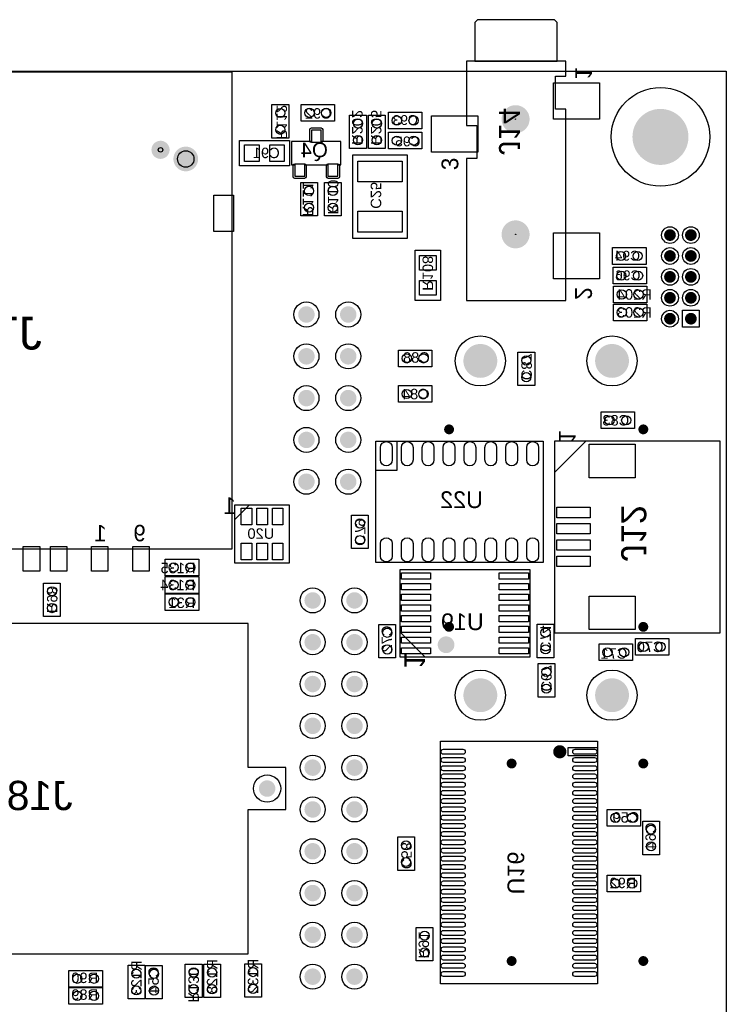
# Model space of a CAD drawing. Extents: x 0 to 100, y 0 to 165.
# Tile 3 of 4: x 57 to 100, y 33 to 93. Entities that reach past the tile are written whole.
import ezdxf
from ezdxf.enums import TextEntityAlignment as Align

# ---------------------------------------------------------------- set-up
doc = ezdxf.new("R2010")
doc.units = 0
doc.header["$MEASUREMENT"] = 0
for name, color, linetype in [('ASSEMBLY_OUTLINES_BTM', 251, 'CONTINUOUS'), ('ASSEMBLY_REF_DES_BTM', 244, 'CONTINUOUS'), ('BOARD_OUTLINE', 10, 'CONTINUOUS'), ('FRAME', 10, 'CONTINUOUS'), ('MOUNTING_HOLE_PADS_LAYER_6', 221, 'CONTINUOUS'), ('MOUNTING_HOLES_LAYER_BOTT7', 170, 'CONTINUOUS'), ('PART_HOLES_LAYER_BOTTOM', 170, 'CONTINUOUS'), ('PART_PADS_LAYER_BOTTOM', 221, 'CONTINUOUS'), ('PART_PADS_SMD_BTM', 104, 'CONTINUOUS')]:
    doc.layers.add(name, color=color, linetype=linetype)
doc.styles.add('ARIAL', font='arial.ttf')
doc.styles.add('VERIBEST_GERBER_0', font='VBest0.ttf')

msp = doc.modelspace()

# ---------------------------------------------------------------- linework, layer by layer
at = {"layer": 'ASSEMBLY_OUTLINES_BTM'}
for points in [[(84.71592, 90.605534), (89.73092, 90.605534), (89.73092, 92.945868), (89.55392, 93.122868), (84.89292, 93.122868), (84.71592, 92.945868)], [(87.233253, 90.605534), (84.224253, 90.605534), (84.224253, 86.691868), (84.83392, 86.691868), (84.83392, 85.688868), (84.83392, 84.685868), (84.224253, 84.685868), (84.224253, 76.052201), (90.242253, 76.052201), (90.242253, 87.694868), (89.61292, 87.694868), (89.61292, 89.700868), (90.242253, 89.700868), (90.242253, 90.605534)], [(41.0596, 60.96), (41.0596, 89.96), (69.9596, 89.96), (69.9596, 60.96)], [(72.3976, 85.9282), (72.3976, 87.9602), (73.4136, 87.9602), (73.4136, 85.9282)], [(74.168, 86.9518), (74.168, 87.9678), (76.2, 87.9678), (76.2, 86.9518)], [(79.4766, 86.487), (79.4766, 87.503), (81.5086, 87.503), (81.5086, 86.487)], [(77.1144, 85.2932), (77.1144, 87.3252), (78.1304, 87.3252), (78.1304, 85.2932)], [(78.2574, 85.2932), (78.2574, 87.3252), (79.2734, 87.3252), (79.2734, 85.2932)], [(73.59, 84.3138), (73.79, 84.3138), (73.79, 83.6138), (74.39, 83.6138), (74.39, 84.3138), (75.79, 84.3138), (75.79, 83.6138), (76.39, 83.6138), (76.39, 84.3138), (76.59, 84.3138), (76.59, 85.7138), (75.39, 85.7138), (75.39, 86.4138), (74.79, 86.4138), (74.79, 85.7138), (73.59, 85.7138)], [(79.4766, 85.2678), (79.4766, 86.2838), (81.5086, 86.2838), (81.5086, 85.2678)], [(70.4164, 84.2518), (70.4164, 85.7758), (73.4644, 85.7758), (73.4644, 84.2518)], [(77.3176, 79.8322), (77.3176, 84.9122), (80.6196, 84.9122), (80.6196, 79.8322)], [(74.1426, 81.1962), (74.1426, 83.2282), (75.1586, 83.2282), (75.1586, 81.1962)], [(75.5904, 81.1962), (75.5904, 83.2282), (76.6064, 83.2282), (76.6064, 81.1962)], [(81.1022, 76.0654), (81.1022, 79.1134), (82.6262, 79.1134), (82.6262, 76.0654)], [(93.091, 78.2574), (93.091, 79.2734), (95.123, 79.2734), (95.123, 78.2574)], [(93.1164, 77.0636), (93.1164, 78.0796), (95.1484, 78.0796), (95.1484, 77.0636)], [(93.1418, 75.9206), (93.1418, 76.9366), (95.1738, 76.9366), (95.1738, 75.9206)], [(93.1418, 74.8284), (93.1418, 75.8444), (95.1738, 75.8444), (95.1738, 74.8284)], [(80.0786, 72.0344), (80.0786, 73.0504), (82.1106, 73.0504), (82.1106, 72.0344)], [(87.343, 70.8914), (87.343, 72.9234), (88.359, 72.9234), (88.359, 70.8914)], [(80.0786, 69.8754), (80.0786, 70.8914), (82.1106, 70.8914), (82.1106, 69.8754)], [(92.3976, 68.2752), (92.3976, 69.2912), (94.4296, 69.2912), (94.4296, 68.2752)], [(78.707, 65.7352), (78.707, 67.5132), (79.977, 67.5132), (79.977, 65.7352)], [(78.707, 60.1472), (78.707, 67.5132), (88.867, 67.5132), (88.867, 60.1472)], [(89.5782, 55.8546), (89.5782, 67.5386), (99.6112, 67.5386), (99.6112, 55.8546)], [(70.1472, 60.0964), (70.1472, 63.6524), (73.4492, 63.6524), (73.4492, 60.0964)], [(77.2338, 60.9854), (77.2338, 63.0174), (78.2498, 63.0174), (78.2498, 60.9854)], [(65.913, 59.3344), (65.913, 60.3504), (67.945, 60.3504), (67.945, 59.3344)], [(65.913, 58.2676), (65.913, 59.2836), (67.945, 59.2836), (67.945, 58.2676)], [(80.1802, 54.3814), (80.1802, 59.7154), (88.0542, 59.7154), (88.0542, 54.3814)], [(58.5216, 56.863), (58.5216, 58.895), (59.5376, 58.895), (59.5376, 56.863)], [(65.913, 57.2262), (65.913, 58.2422), (67.945, 58.2422), (67.945, 57.2262)], [(44.036, 43.8658), (46.322, 43.8658), (46.322, 36.3728), (70.96, 36.3728), (70.96, 45.1358), (73.246, 45.1358), (73.246, 47.6758), (70.96, 47.6758), (70.96, 56.4388), (46.322, 56.4388), (46.322, 48.9458), (44.036, 48.9458)], [(78.8924, 54.3484), (78.8924, 56.3804), (79.9084, 56.3804), (79.9084, 54.3484)], [(88.5114, 54.356), (88.5114, 56.388), (89.5274, 56.388), (89.5274, 54.356)], [(92.2706, 54.1782), (92.2706, 55.1942), (94.3026, 55.1942), (94.3026, 54.1782)], [(94.4804, 54.5084), (94.4804, 55.5244), (96.5124, 55.5244), (96.5124, 54.5084)], [(88.5622, 51.9684), (88.5622, 54.0004), (89.5782, 54.0004), (89.5782, 51.9684)], [(82.644, 34.544), (82.644, 49.276), (92.169, 49.276), (92.169, 34.544)], [(90.391, 48.387), (90.391, 48.895), (92.169, 48.895), (92.169, 48.387)], [(92.7532, 44.1198), (92.7532, 45.1358), (94.7852, 45.1358), (94.7852, 44.1198)], [(94.9198, 42.385), (94.9198, 44.417), (95.9358, 44.417), (95.9358, 42.385)], [(80.0354, 41.435), (80.0354, 43.467), (81.0514, 43.467), (81.0514, 41.435)], [(92.7532, 40.132), (92.7532, 41.148), (94.7852, 41.148), (94.7852, 40.132)], [(81.1606, 35.941), (81.1606, 37.973), (82.1766, 37.973), (82.1766, 35.941)], [(60.0634, 34.3408), (60.0634, 35.3568), (62.0954, 35.3568), (62.0954, 34.3408)], [(63.6524, 33.6372), (63.6524, 35.6692), (64.6684, 35.6692), (64.6684, 33.6372)], [(64.7192, 33.622), (64.7192, 35.654), (65.7352, 35.654), (65.7352, 33.622)], [(67.1322, 33.7058), (67.1322, 35.7378), (68.1482, 35.7378), (68.1482, 33.7058)], [(68.2498, 33.7058), (68.2498, 35.7378), (69.2658, 35.7378), (69.2658, 33.7058)], [(70.739, 33.7312), (70.739, 35.7632), (71.755, 35.7632), (71.755, 33.7312)], [(60.0634, 33.2994), (60.0634, 34.3154), (62.0954, 34.3154), (62.0954, 33.2994)]]:
    msp.add_lwpolyline(points, close=True, dxfattribs=at)
for points in [[(91.4832, 67.5386), (89.579386, 65.634786)], [(71.0362, 63.6524), (70.1472, 62.7634)], [(80.1802, 55.9054), (81.7042, 54.3814)]]:
    msp.add_lwpolyline(points, dxfattribs=at)
for points, const_width in [([(82.7202, 55.1434, -1), (83.2282, 55.1434, -1)], 0.508), ([(89.68275, 48.641, -1), (90.08325, 48.641, -1)], 0.4005)]:
    msp.add_lwpolyline(points, format="xyb", close=True, dxfattribs=dict(at, const_width=const_width))
at = {"layer": 'BOARD_OUTLINE'}
msp.add_lwpolyline([(0, 0), (0, 90), (100, 90), (100, 0)], close=True, dxfattribs=at)
at = {"layer": 'FRAME'}
msp.add_lwpolyline([(0, 0), (0, 90), (100, 90), (100, 0)], close=True, dxfattribs=at)
at = {"layer": 'MOUNTING_HOLE_PADS_LAYER_6'}
for centre, radius in [((87.1982, 87.0786), 0.0127), ((87.1982, 87.0786), 0.0127), ((65.626, 85.216), 0.13335), ((67.1596, 84.66), 0.5), ((87.1982, 80.0786), 0.0127), ((87.1982, 80.0786), 0.0127), ((85.057, 72.39), 1.524), ((93.058, 72.39), 1.524), ((83.157, 68.23), 0.0127), ((94.958, 68.23), 0.0127), ((83.157, 56.23), 0.0127), ((94.958, 56.23), 0.0127), ((85.057, 52.07635), 1.524), ((93.058, 52.07635), 1.524), ((86.957, 47.926002), 0.0127), ((94.958, 47.926002), 0.0127), ((86.957, 35.926002), 0.0127), ((94.958, 35.926002), 0.0127)]:
    msp.add_circle(centre, radius, dxfattribs=at)
at = {"layer": 'MOUNTING_HOLES_LAYER_BOTT7'}
for points, const_width in [([(86.7732, 87.0786, -1), (87.6232, 87.0786, -1)], 0.85), ([(86.7732, 87.0786, -1), (87.6232, 87.0786, -1)], 0.85), ([(65.351, 85.216, -1), (65.901, 85.216, -1)], 0.55), ([(66.7846, 84.66, -1), (67.5346, 84.66, -1)], 0.75), ([(86.7732, 80.0786, -1), (87.6232, 80.0786, -1)], 0.85), ([(86.7732, 80.0786, -1), (87.6232, 80.0786, -1)], 0.85), ([(84.54265, 72.39, -1), (85.57135, 72.39, -1)], 1.0287), ([(92.54365, 72.39, -1), (93.57235, 72.39, -1)], 1.0287), ([(83.007, 68.23, -1), (83.307, 68.23, -1)], 0.3), ([(94.808, 68.23, -1), (95.108, 68.23, -1)], 0.3), ([(83.007, 56.23, -1), (83.307, 56.23, -1)], 0.3), ([(94.808, 56.23, -1), (95.108, 56.23, -1)], 0.3), ([(84.54265, 52.07635, -1), (85.57135, 52.07635, -1)], 1.0287), ([(92.54365, 52.07635, -1), (93.57235, 52.07635, -1)], 1.0287), ([(86.807, 47.926002, -1), (87.107, 47.926002, -1)], 0.3), ([(94.808, 47.926002, -1), (95.108, 47.926002, -1)], 0.3), ([(86.807, 35.926002, -1), (87.107, 35.926002, -1)], 0.3), ([(94.808, 35.926002, -1), (95.108, 35.926002, -1)], 0.3)]:
    msp.add_lwpolyline(points, format="xyb", close=True, dxfattribs=dict(at, const_width=const_width))
at = {"layer": 'PART_HOLES_LAYER_BOTTOM'}
for points, const_width in [([(95.1491, 86, -1), (96.8509, 86, -1)], 1.7018), ([(96.4006, 80.0354, -1), (96.7562, 80.0354, -1)], 0.3556), ([(97.6706, 80.0354, -1), (98.0262, 80.0354, -1)], 0.3556), ([(96.4006, 78.7654, -1), (96.7562, 78.7654, -1)], 0.3556), ([(97.6706, 78.7654, -1), (98.0262, 78.7654, -1)], 0.3556), ([(96.4006, 77.4954, -1), (96.7562, 77.4954, -1)], 0.3556), ([(97.6706, 77.4954, -1), (98.0262, 77.4954, -1)], 0.3556), ([(96.4006, 76.2254, -1), (96.7562, 76.2254, -1)], 0.3556), ([(97.6706, 76.2254, -1), (98.0262, 76.2254, -1)], 0.3556), ([(74.2406, 75.2094, -1), (74.7406, 75.2094, -1)], 0.5), ([(76.7806, 75.2094, -1), (77.2806, 75.2094, -1)], 0.5), ([(96.4006, 74.9554, -1), (96.7562, 74.9554, -1)], 0.3556), ([(97.6706, 74.9554, -1), (98.0262, 74.9554, -1)], 0.3556), ([(74.2406, 72.6694, -1), (74.7406, 72.6694, -1)], 0.5), ([(76.7806, 72.6694, -1), (77.2806, 72.6694, -1)], 0.5), ([(74.2406, 70.1294, -1), (74.7406, 70.1294, -1)], 0.5), ([(76.7806, 70.1294, -1), (77.2806, 70.1294, -1)], 0.5), ([(74.2406, 67.5894, -1), (74.7406, 67.5894, -1)], 0.5), ([(76.7806, 67.5894, -1), (77.2806, 67.5894, -1)], 0.5), ([(74.2406, 65.0494, -1), (74.7406, 65.0494, -1)], 0.5), ([(76.7806, 65.0494, -1), (77.2806, 65.0494, -1)], 0.5), ([(74.6216, 57.8358, -1), (75.1216, 57.8358, -1)], 0.5), ([(77.1616, 57.8358, -1), (77.6616, 57.8358, -1)], 0.5), ([(74.6216, 55.2958, -1), (75.1216, 55.2958, -1)], 0.5), ([(77.1616, 55.2958, -1), (77.6616, 55.2958, -1)], 0.5), ([(74.6216, 52.7558, -1), (75.1216, 52.7558, -1)], 0.5), ([(77.1616, 52.7558, -1), (77.6616, 52.7558, -1)], 0.5), ([(74.6216, 50.2158, -1), (75.1216, 50.2158, -1)], 0.5), ([(77.1616, 50.2158, -1), (77.6616, 50.2158, -1)], 0.5), ([(74.6216, 47.6758, -1), (75.1216, 47.6758, -1)], 0.5), ([(77.1616, 47.6758, -1), (77.6616, 47.6758, -1)], 0.5), ([(71.853, 46.4058, -1), (72.353, 46.4058, -1)], 0.5), ([(74.6216, 45.1358, -1), (75.1216, 45.1358, -1)], 0.5), ([(77.1616, 45.1358, -1), (77.6616, 45.1358, -1)], 0.5), ([(74.6216, 42.5958, -1), (75.1216, 42.5958, -1)], 0.5), ([(77.1616, 42.5958, -1), (77.6616, 42.5958, -1)], 0.5), ([(74.6216, 40.0558, -1), (75.1216, 40.0558, -1)], 0.5), ([(77.1616, 40.0558, -1), (77.6616, 40.0558, -1)], 0.5), ([(74.6216, 37.5158, -1), (75.1216, 37.5158, -1)], 0.5), ([(77.1616, 37.5158, -1), (77.6616, 37.5158, -1)], 0.5), ([(74.6216, 34.9758, -1), (75.1216, 34.9758, -1)], 0.5), ([(77.1616, 34.9758, -1), (77.6616, 34.9758, -1)], 0.5)]:
    msp.add_lwpolyline(points, format="xyb", close=True, dxfattribs=dict(at, const_width=const_width))
at = {"layer": 'PART_PADS_LAYER_BOTTOM'}
msp.add_lwpolyline([(97.3404, 74.4474), (97.3404, 75.4634), (98.3564, 75.4634), (98.3564, 74.4474)], close=True, dxfattribs=at)
for centre, radius in [((96, 86), 2.9972), ((96.5784, 80.0354), 0.508), ((97.8484, 80.0354), 0.508), ((96.5784, 78.7654), 0.508), ((97.8484, 78.7654), 0.508), ((96.5784, 77.4954), 0.508), ((97.8484, 77.4954), 0.508), ((96.5784, 76.2254), 0.508), ((97.8484, 76.2254), 0.508), ((74.4906, 75.2094), 0.762), ((77.0306, 75.2094), 0.762), ((96.5784, 74.9554), 0.508), ((74.4906, 72.6694), 0.762), ((77.0306, 72.6694), 0.762), ((74.4906, 70.1294), 0.762), ((77.0306, 70.1294), 0.762), ((74.4906, 67.5894), 0.762), ((77.0306, 67.5894), 0.762), ((74.4906, 65.0494), 0.762), ((77.0306, 65.0494), 0.762), ((74.8716, 57.8358), 0.762), ((77.4116, 57.8358), 0.762), ((74.8716, 55.2958), 0.762), ((77.4116, 55.2958), 0.762), ((74.8716, 52.7558), 0.762), ((77.4116, 52.7558), 0.762), ((74.8716, 50.2158), 0.762), ((77.4116, 50.2158), 0.762), ((74.8716, 47.6758), 0.762), ((77.4116, 47.6758), 0.762), ((72.103, 46.4058), 0.8255), ((74.8716, 45.1358), 0.762), ((77.4116, 45.1358), 0.762), ((74.8716, 42.5958), 0.762), ((77.4116, 42.5958), 0.762), ((74.8716, 40.0558), 0.762), ((77.4116, 40.0558), 0.762), ((74.8716, 37.5158), 0.762), ((77.4116, 37.5158), 0.762), ((74.8716, 34.9758), 0.762), ((77.4116, 34.9758), 0.762)]:
    msp.add_circle(centre, radius, dxfattribs=at)
at = {"layer": 'PART_PADS_SMD_BTM'}
for points in [[(89.4982, 87.0786), (89.4982, 89.2786), (92.2982, 89.2786), (92.2982, 87.0786)], [(82.0982, 85.0786), (82.0982, 87.2786), (84.8982, 87.2786), (84.8982, 85.0786)], [(70.7339, 84.5058), (70.7339, 85.5218), (71.6229, 85.5218), (71.6229, 84.5058)], [(72.2579, 84.5058), (72.2579, 85.5218), (73.1469, 85.5218), (73.1469, 84.5058)], [(77.6224, 83.2612), (77.6224, 84.5312), (80.3148, 84.5312), (80.3148, 83.2612)], [(68.8596, 80.26), (68.8596, 82.46), (70.0596, 82.46), (70.0596, 80.26)], [(77.6224, 80.2132), (77.6224, 81.4832), (80.3148, 81.4832), (80.3148, 80.2132)], [(89.4982, 77.3786), (89.4982, 80.1786), (92.2982, 80.1786), (92.2982, 77.3786)], [(81.3562, 77.9069), (81.3562, 78.7959), (82.3722, 78.7959), (82.3722, 77.9069)], [(81.3562, 76.3829), (81.3562, 77.2719), (82.3722, 77.2719), (82.3722, 76.3829)], [(91.6737, 65.2907), (91.6737, 67.3227), (94.4677, 67.3227), (94.4677, 65.2907)], [(70.53074, 62.4332), (70.53074, 63.4492), (71.16574, 63.4492), (71.16574, 62.4332)], [(71.4807, 62.4332), (71.4807, 63.4492), (72.1157, 63.4492), (72.1157, 62.4332)], [(72.43066, 62.4332), (72.43066, 63.4492), (73.06566, 63.4492), (73.06566, 62.4332)], [(89.7052, 62.865), (89.7052, 63.5), (91.7372, 63.5), (91.7372, 62.865)], [(89.7052, 61.8744), (89.7052, 62.5094), (91.7372, 62.5094), (91.7372, 61.8744)], [(57.2846, 59.61), (57.2846, 61.11), (58.2846, 61.11), (58.2846, 59.61)], [(58.9346, 59.61), (58.9346, 61.11), (59.9346, 61.11), (59.9346, 59.61)], [(61.4346, 59.61), (61.4346, 61.11), (62.4346, 61.11), (62.4346, 59.61)], [(63.9346, 59.61), (63.9346, 61.11), (64.9346, 61.11), (64.9346, 59.61)], [(70.53074, 60.2996), (70.53074, 61.3156), (71.16574, 61.3156), (71.16574, 60.2996)], [(71.4807, 60.2996), (71.4807, 61.3156), (72.1157, 61.3156), (72.1157, 60.2996)], [(72.43066, 60.2996), (72.43066, 61.3156), (73.06566, 61.3156), (73.06566, 60.2996)], [(89.7052, 60.8838), (89.7052, 61.5188), (91.7372, 61.5188), (91.7372, 60.8838)], [(89.7052, 59.8932), (89.7052, 60.5282), (91.7372, 60.5282), (91.7372, 59.8932)], [(80.2564, 59.13374), (80.2564, 59.51474), (82.0344, 59.51474), (82.0344, 59.13374)], [(86.2, 59.13374), (86.2, 59.51474), (87.978, 59.51474), (87.978, 59.13374)], [(80.2564, 58.4835), (80.2564, 58.8645), (82.0344, 58.8645), (82.0344, 58.4835)], [(86.2, 58.4835), (86.2, 58.8645), (87.978, 58.8645), (87.978, 58.4835)], [(80.2564, 57.83326), (80.2564, 58.21426), (82.0344, 58.21426), (82.0344, 57.83326)], [(86.2, 57.83326), (86.2, 58.21426), (87.978, 58.21426), (87.978, 57.83326)], [(91.6737, 56.0705), (91.6737, 58.1025), (94.4677, 58.1025), (94.4677, 56.0705)], [(80.2564, 57.18302), (80.2564, 57.56402), (82.0344, 57.56402), (82.0344, 57.18302)], [(86.2, 57.18302), (86.2, 57.56402), (87.978, 57.56402), (87.978, 57.18302)], [(80.2564, 56.53278), (80.2564, 56.91378), (82.0344, 56.91378), (82.0344, 56.53278)], [(86.2, 56.53278), (86.2, 56.91378), (87.978, 56.91378), (87.978, 56.53278)], [(80.2564, 55.88254), (80.2564, 56.26354), (82.0344, 56.26354), (82.0344, 55.88254)], [(86.2, 55.88254), (86.2, 56.26354), (87.978, 56.26354), (87.978, 55.88254)], [(80.2564, 55.2323), (80.2564, 55.6133), (82.0344, 55.6133), (82.0344, 55.2323)], [(86.2, 55.2323), (86.2, 55.6133), (87.978, 55.6133), (87.978, 55.2323)], [(80.2564, 54.58206), (80.2564, 54.96306), (82.0344, 54.96306), (82.0344, 54.58206)], [(86.2, 54.58206), (86.2, 54.96306), (87.978, 54.96306), (87.978, 54.58206)]]:
    msp.add_lwpolyline(points, close=True, dxfattribs=at)
for points in [[(75.4837, 85.7631, -0.414213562), (75.3821, 85.6615), (74.7979, 85.6615, -0.414213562), (74.6963, 85.7631), (74.6963, 86.4489, -0.414213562), (74.7979, 86.5505), (75.3821, 86.5505, -0.414213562), (75.4837, 86.4489)], [(74.4677, 83.5787, -0.414213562), (74.3661, 83.4771), (73.7819, 83.4771, -0.414213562), (73.6803, 83.5787), (73.6803, 84.2645, -0.414213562), (73.7819, 84.3661), (74.3661, 84.3661, -0.414213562), (74.4677, 84.2645)], [(76.4997, 83.5787, -0.414213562), (76.3981, 83.4771), (75.8139, 83.4771, -0.414213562), (75.7123, 83.5787), (75.7123, 84.2645, -0.414213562), (75.8139, 84.3661), (76.3981, 84.3661, -0.414213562), (76.4997, 84.2645)], [(78.9864, 67.1322, -1), (79.6976, 67.1322), (79.6976, 66.3702, -1), (78.9864, 66.3702)], [(80.2564, 67.1322, -1), (80.9676, 67.1322), (80.9676, 66.3702, -1), (80.2564, 66.3702)], [(81.5264, 67.1322, -1), (82.2376, 67.1322), (82.2376, 66.3702, -1), (81.5264, 66.3702)], [(82.7964, 67.1322, -1), (83.5076, 67.1322), (83.5076, 66.3702, -1), (82.7964, 66.3702)], [(84.0664, 67.1322, -1), (84.7776, 67.1322), (84.7776, 66.3702, -1), (84.0664, 66.3702)], [(85.3364, 67.1322, -1), (86.0476, 67.1322), (86.0476, 66.3702, -1), (85.3364, 66.3702)], [(86.6064, 67.1322, -1), (87.3176, 67.1322), (87.3176, 66.3702, -1), (86.6064, 66.3702)], [(87.8764, 67.1322, -1), (88.5876, 67.1322), (88.5876, 66.3702, -1), (87.8764, 66.3702)], [(78.9864, 61.2902, -1), (79.6976, 61.2902), (79.6976, 60.5282, -1), (78.9864, 60.5282)], [(80.2564, 61.2902, -1), (80.9676, 61.2902), (80.9676, 60.5282, -1), (80.2564, 60.5282)], [(81.5264, 61.2902, -1), (82.2376, 61.2902), (82.2376, 60.5282, -1), (81.5264, 60.5282)], [(82.7964, 61.2902, -1), (83.5076, 61.2902), (83.5076, 60.5282, -1), (82.7964, 60.5282)], [(84.0664, 61.2902, -1), (84.7776, 61.2902), (84.7776, 60.5282, -1), (84.0664, 60.5282)], [(85.3364, 61.2902, -1), (86.0476, 61.2902), (86.0476, 60.5282, -1), (85.3364, 60.5282)], [(86.6064, 61.2902, -1), (87.3176, 61.2902), (87.3176, 60.5282, -1), (86.6064, 60.5282)], [(87.8764, 61.2902, -1), (88.5876, 61.2902), (88.5876, 60.5282, -1), (87.8764, 60.5282)], [(83.991216, 48.7934, -1), (83.991216, 48.4886), (82.822816, 48.4886, -1), (82.822816, 48.7934)], [(91.9912, 48.7934, -1), (91.9912, 48.4886), (90.8228, 48.4886, -1), (90.8228, 48.7934)], [(83.991216, 48.293274, -1), (83.991216, 47.988474), (82.822816, 47.988474, -1), (82.822816, 48.293274)], [(91.9912, 48.293274, -1), (91.9912, 47.988474), (90.8228, 47.988474, -1), (90.8228, 48.293274)], [(83.991216, 47.793148, -1), (83.991216, 47.488348), (82.822816, 47.488348, -1), (82.822816, 47.793148)], [(83.991216, 47.293022, -1), (83.991216, 46.988222), (82.822816, 46.988222, -1), (82.822816, 47.293022)], [(91.9912, 47.793148, -1), (91.9912, 47.488348), (90.8228, 47.488348, -1), (90.8228, 47.793148)], [(91.9912, 47.293022, -1), (91.9912, 46.988222), (90.8228, 46.988222, -1), (90.8228, 47.293022)], [(83.991216, 46.792896, -1), (83.991216, 46.488096), (82.822816, 46.488096, -1), (82.822816, 46.792896)], [(91.9912, 46.792896, -1), (91.9912, 46.488096), (90.8228, 46.488096, -1), (90.8228, 46.792896)], [(83.991216, 46.29277, -1), (83.991216, 45.98797), (82.822816, 45.98797, -1), (82.822816, 46.29277)], [(91.9912, 46.29277, -1), (91.9912, 45.98797), (90.8228, 45.98797, -1), (90.8228, 46.29277)], [(83.991216, 45.792644, -1), (83.991216, 45.487844), (82.822816, 45.487844, -1), (82.822816, 45.792644)], [(91.9912, 45.792644, -1), (91.9912, 45.487844), (90.8228, 45.487844, -1), (90.8228, 45.792644)], [(83.991216, 45.292518, -1), (83.991216, 44.987718), (82.822816, 44.987718, -1), (82.822816, 45.292518)], [(91.9912, 45.292518, -1), (91.9912, 44.987718), (90.8228, 44.987718, -1), (90.8228, 45.292518)], [(83.991216, 44.792392, -1), (83.991216, 44.487592), (82.822816, 44.487592, -1), (82.822816, 44.792392)], [(83.991216, 44.292266, -1), (83.991216, 43.987466), (82.822816, 43.987466, -1), (82.822816, 44.292266)], [(91.9912, 44.792392, -1), (91.9912, 44.487592), (90.8228, 44.487592, -1), (90.8228, 44.792392)], [(91.9912, 44.292266, -1), (91.9912, 43.987466), (90.8228, 43.987466, -1), (90.8228, 44.292266)], [(83.991216, 43.79214, -1), (83.991216, 43.48734), (82.822816, 43.48734, -1), (82.822816, 43.79214)], [(91.9912, 43.79214, -1), (91.9912, 43.48734), (90.8228, 43.48734, -1), (90.8228, 43.79214)], [(83.991216, 43.292014, -1), (83.991216, 42.987214), (82.822816, 42.987214, -1), (82.822816, 43.292014)], [(91.9912, 43.292014, -1), (91.9912, 42.987214), (90.8228, 42.987214, -1), (90.8228, 43.292014)], [(83.991216, 42.791888, -1), (83.991216, 42.487088), (82.822816, 42.487088, -1), (82.822816, 42.791888)], [(91.9912, 42.791888, -1), (91.9912, 42.487088), (90.8228, 42.487088, -1), (90.8228, 42.791888)], [(83.991216, 42.291762, -1), (83.991216, 41.986962), (82.822816, 41.986962, -1), (82.822816, 42.291762)], [(91.9912, 42.291762, -1), (91.9912, 41.986962), (90.8228, 41.986962, -1), (90.8228, 42.291762)], [(83.991216, 41.791636, -1), (83.991216, 41.486836), (82.822816, 41.486836, -1), (82.822816, 41.791636)], [(83.991216, 41.29151, -1), (83.991216, 40.98671), (82.822816, 40.98671, -1), (82.822816, 41.29151)], [(91.9912, 41.791636, -1), (91.9912, 41.486836), (90.8228, 41.486836, -1), (90.8228, 41.791636)], [(91.9912, 41.29151, -1), (91.9912, 40.98671), (90.8228, 40.98671, -1), (90.8228, 41.29151)], [(83.991216, 40.791384, -1), (83.991216, 40.486584), (82.822816, 40.486584, -1), (82.822816, 40.791384)], [(91.9912, 40.791384, -1), (91.9912, 40.486584), (90.8228, 40.486584, -1), (90.8228, 40.791384)], [(83.991216, 40.291258, -1), (83.991216, 39.986458), (82.822816, 39.986458, -1), (82.822816, 40.291258)], [(91.9912, 40.291258, -1), (91.9912, 39.986458), (90.8228, 39.986458, -1), (90.8228, 40.291258)], [(83.991216, 39.791132, -1), (83.991216, 39.486332), (82.822816, 39.486332, -1), (82.822816, 39.791132)], [(91.9912, 39.791132, -1), (91.9912, 39.486332), (90.8228, 39.486332, -1), (90.8228, 39.791132)], [(83.991216, 39.291006, -1), (83.991216, 38.986206), (82.822816, 38.986206, -1), (82.822816, 39.291006)], [(91.9912, 39.291006, -1), (91.9912, 38.986206), (90.8228, 38.986206, -1), (90.8228, 39.291006)], [(83.991216, 38.79088, -1), (83.991216, 38.48608), (82.822816, 38.48608, -1), (82.822816, 38.79088)], [(83.991216, 38.290754, -1), (83.991216, 37.985954), (82.822816, 37.985954, -1), (82.822816, 38.290754)], [(91.9912, 38.79088, -1), (91.9912, 38.48608), (90.8228, 38.48608, -1), (90.8228, 38.79088)], [(91.9912, 38.290754, -1), (91.9912, 37.985954), (90.8228, 37.985954, -1), (90.8228, 38.290754)], [(83.991216, 37.790628, -1), (83.991216, 37.485828), (82.822816, 37.485828, -1), (82.822816, 37.790628)], [(91.9912, 37.790628, -1), (91.9912, 37.485828), (90.8228, 37.485828, -1), (90.8228, 37.790628)], [(83.991216, 37.290502, -1), (83.991216, 36.985702), (82.822816, 36.985702, -1), (82.822816, 37.290502)], [(91.9912, 37.290502, -1), (91.9912, 36.985702), (90.8228, 36.985702, -1), (90.8228, 37.290502)], [(83.991216, 36.790376, -1), (83.991216, 36.485576), (82.822816, 36.485576, -1), (82.822816, 36.790376)], [(91.9912, 36.790376, -1), (91.9912, 36.485576), (90.8228, 36.485576, -1), (90.8228, 36.790376)], [(83.991216, 36.29025, -1), (83.991216, 35.98545), (82.822816, 35.98545, -1), (82.822816, 36.29025)], [(91.9912, 36.29025, -1), (91.9912, 35.98545), (90.8228, 35.98545, -1), (90.8228, 36.29025)], [(83.991216, 35.790124, -1), (83.991216, 35.485324), (82.822816, 35.485324, -1), (82.822816, 35.790124)], [(91.9912, 35.790124, -1), (91.9912, 35.485324), (90.8228, 35.485324, -1), (90.8228, 35.790124)], [(83.991216, 35.289998, -1), (83.991216, 34.985198), (82.822816, 34.985198, -1), (82.822816, 35.289998)], [(91.9912, 35.289998, -1), (91.9912, 34.985198), (90.8228, 34.985198, -1), (90.8228, 35.289998)]]:
    msp.add_lwpolyline(points, format="xyb", close=True, dxfattribs=at)
for centre in [(72.9056, 87.4522), (74.676, 87.4598), (75.692, 87.4598), (77.6224, 86.8172), (78.7654, 86.8172), (79.9846, 86.995), (81.0006, 86.995), (72.9056, 86.4362), (77.6224, 85.8012), (78.7654, 85.8012), (79.9846, 85.7758), (81.0006, 85.7758), (74.6506, 82.7202), (76.0984, 82.7202), (74.6506, 81.7042), (76.0984, 81.7042), (93.599, 78.7654), (94.615, 78.7654), (93.6244, 77.5716), (94.6404, 77.5716), (93.6498, 76.4286), (94.6658, 76.4286), (93.6498, 75.3364), (94.6658, 75.3364), (80.5866, 72.5424), (81.6026, 72.5424), (87.851, 72.4154), (87.851, 71.3994), (80.5866, 70.3834), (81.6026, 70.3834), (92.9056, 68.7832), (93.9216, 68.7832), (77.7418, 62.5094), (77.7418, 61.4934), (66.421, 59.8424), (67.437, 59.8424), (59.0296, 58.387), (66.421, 58.7756), (67.437, 58.7756), (59.0296, 57.371), (66.421, 57.7342), (67.437, 57.7342), (79.4004, 55.8724), (89.0194, 55.88), (79.4004, 54.8564), (89.0194, 54.864), (94.9884, 55.0164), (96.0044, 55.0164), (92.7786, 54.6862), (93.7946, 54.6862), (89.0702, 53.4924), (89.0702, 52.4764), (93.2612, 44.6278), (94.2772, 44.6278), (95.4278, 43.909), (80.5434, 42.959), (95.4278, 42.893), (80.5434, 41.943), (93.2612, 40.64), (94.2772, 40.64), (81.6686, 37.465), (81.6686, 36.449), (64.1604, 35.1612), (65.2272, 35.146), (67.6402, 35.2298), (68.7578, 35.2298), (71.247, 35.2552), (60.5714, 34.8488), (61.5874, 34.8488), (64.1604, 34.1452), (65.2272, 34.13), (67.6402, 34.2138), (68.7578, 34.2138), (71.247, 34.2392), (60.5714, 33.8074), (61.5874, 33.8074)]:
    msp.add_circle(centre, 0.2794, dxfattribs=at)

# ---------------------------------------------------------------- texts
at = {"layer": 'ASSEMBLY_OUTLINES_BTM', "style": 'VERIBEST_GERBER_0', "text_generation_flag": 2}
for s, height, p in [('1', 1.02, (91.32917, 89.859176)), ('2', 1.02, (91.3272, 76.4856)), ('1', 1.016, (90.3402, 67.7926))]:
    msp.add_text(s, height=height, rotation=270, dxfattribs=at).set_placement(p, align=Align.MIDDLE_CENTER)
at = {"layer": 'ASSEMBLY_OUTLINES_BTM', "style": 'VERIBEST_GERBER_0'}
msp.add_text('3', height=1.02, rotation=90, dxfattribs=at).set_placement((83.2082, 84.3586), align=Align.MIDDLE_CENTER)
at = {"layer": 'ASSEMBLY_OUTLINES_BTM', "style": 'VERIBEST_GERBER_0', "text_generation_flag": 2}
msp.add_text('1', height=1.016, dxfattribs=at).set_placement((69.4487, 64.0969), align=Align.TOP_RIGHT)
for s, p in [('1', (61.9806, 61.928)), ('9', (64.3536, 61.928))]:
    msp.add_text(s, height=1, dxfattribs=at).set_placement(p, align=Align.MIDDLE_CENTER)
msp.add_text('1', height=1.27, rotation=270, dxfattribs=at).set_placement((81.7042, 54.6354), align=Align.TOP_RIGHT)
at = {"layer": 'ASSEMBLY_REF_DES_BTM', "style": 'ARIAL', "text_generation_flag": 2}
for s, height, rotation, p in [('R112', 0.635, 270, (72.992865, 86.891765)), ('R202', 0.635, 270, (77.585268, 86.578202)), ('R205', 0.635, 270, (78.728268, 86.578202)), ('J14', 1.27, 270, (86.826368, 86.332672)), ('R111', 0.635, 270, (74.588068, 82.227202)), ('R110', 0.635, 270, (76.11437, 82.3392)), ('C25', 0.635, 270, (78.7146, 82.4484)), ('R108', 0.635, 270, (81.8642, 77.7164)), ('C87', 0.635, 270, (87.86697, 72.0344)), ('J12', 1.524, 270, (94.376766, 61.921494)), ('C79', 0.635, 270, (77.75777, 62.0014)), ('R98', 0.635, 270, (59.04557, 57.879)), ('C74', 0.635, 270, (89.024305, 55.513335)), ('C72', 0.635, 90, (79.375, 55.4914)), ('C67', 0.635, 270, (89.0702, 53.1114)), ('C64', 0.635, 90, (95.4024, 43.528)), ('C58', 0.635, 270, (80.5688, 42.324)), ('U16', 1.016, 270, (87.216, 41.275)), ('R91', 0.635, 270, (81.62107, 36.8935)), ('R132', 0.635, 90, (71.247, 35.0012)), ('R123', 0.635, 90, (64.1604, 34.9072)), ('C54', 0.635, 90, (65.2018, 34.765)), ('R130', 0.635, 270, (67.6402, 34.4678)), ('R128', 0.635, 90, (68.7578, 34.9758))]:
    msp.add_text(s, height=height, rotation=rotation, dxfattribs=at).set_placement(p, align=Align.MIDDLE_CENTER)
for s, height, p in [('C92', 0.635, (75.2094, 87.42824)), ('C93', 0.6, (80.4956, 87.025)), ('Q4', 0.889, (74.963, 85.213456)), ('C95', 0.6, (80.65032, 85.72508)), ('C91', 0.635, (72.053065, 85.028135)), ('C94', 0.6, (93.990545, 78.781035)), ('C96', 0.6, (94.015945, 77.587235)), ('R204', 0.635, (94.4118, 76.4286)), ('R203', 0.635, (94.4118, 75.3364)), ('J7', 2, (56.941354, 74.080369)), ('C88', 0.635, (81.172435, 72.598105)), ('C84', 0.635, (81.108935, 70.375605)), ('C83', 0.635, (93.2866, 68.7832)), ('U22', 1.016, (83.914, 63.9572)), ('U20', 0.635, (71.722, 61.8998)), ('R135', 0.635, (66.690002, 59.805268)), ('R134', 0.635, (66.675, 58.7756)), ('R31', 0.635, (66.929, 57.69283)), ('U19', 1.016, (83.9648, 56.5404)), ('C70', 0.635, (95.3694, 55.0164)), ('C71', 0.635, (93.173935, 54.614905)), ('J18', 1.778, (58.281726, 45.985078)), ('C59', 0.635, (93.8962, 44.6532)), ('R92', 0.635, (93.720035, 40.670305)), ('R90', 0.635, (61.017535, 34.904505)), ('R89', 0.635, (61.017535, 33.888505))]:
    msp.add_text(s, height=height, dxfattribs=at).set_placement(p, align=Align.MIDDLE_CENTER)

doc.saveas('drawing.dxf')
